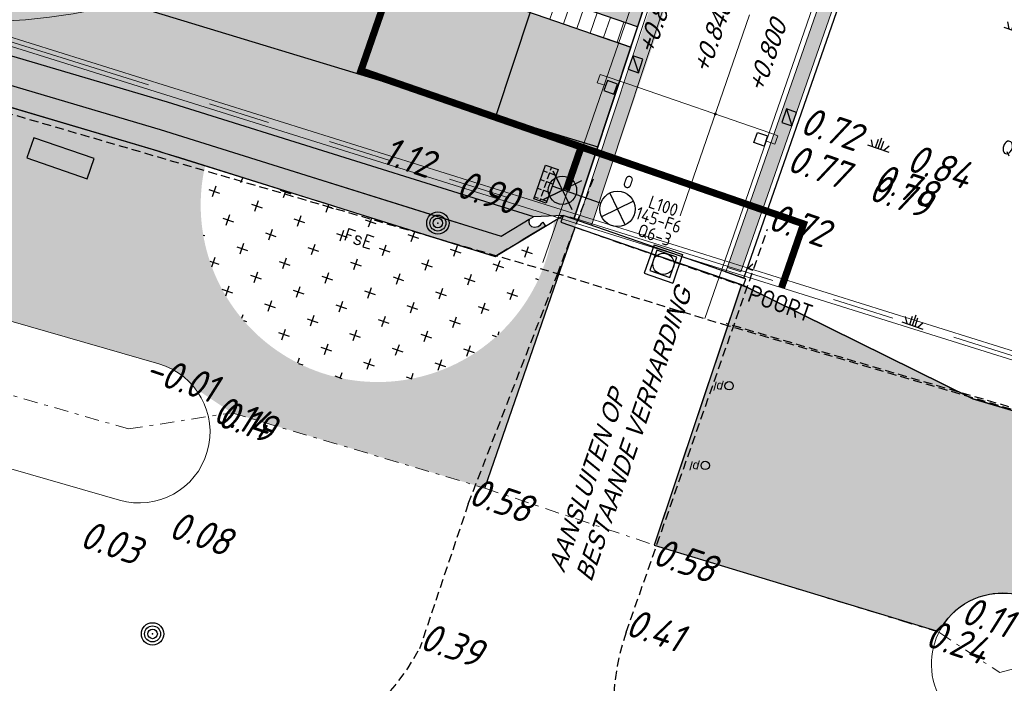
# Model space of a CAD drawing. Header units: metres. Extents: x 128615 to 129083, y 455669 to 456034.
# Tile 41 of 158: x 128846 to 128873, y 455770 to 455789. Entities that reach past the tile are written whole.
import ezdxf
from ezdxf.enums import TextEntityAlignment as Align
from ezdxf.lldxf.tags import DXFTag

# ---------------------------------------------------------------- set-up
doc = ezdxf.new("R2010")
doc.units = ezdxf.units.M
for name, pattern in [('DASHED', [19.049999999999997, 12.7, -6.35]), ('GRENS', [1, 0.5, -0.25, 0, -0.25]), ('RI-AWZI_PROCESLEIDING', [18.450000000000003, 6, -1.8, 1.75, -1.8, 1.75, -1.8, 1.75, -1.8]), ('RI-AWZI_TERREINRIOLERING', [19.8, 6, -1.8, 2.4, -1.8, 1.8, -1.8, 2.4, -1.8]), ('STIPPELFIJN', [0.375, 0.25, -0.125])]:
    doc.linetypes.add(name, pattern=pattern)
for name, color, linetype, lineweight in [('B-CO-BC-BETONVORM-G', 50, 'Continuous', 18), ('B-ME-RI-KOLK-G', 7, 'Continuous', 25), ('B-WE-OG-HOOGTELIJN-G', 7, 'Continuous', 18), ('B-XX-GR-HAAG-G', 90, 'GR-HAAG1', 13), ('B-XX-KG-KADASTRAAL-G', 2, 'GRENS', 18), ('B-XX-KL-ELEKTRA-T25_HDSR', 7, 'Continuous', 35), ('B-XX-RI-AWZI_PROCESLEIDING-G', 30, 'RI-AWZI_PROCESLEIDING', 18), ('B-XX-RI-AWZI_TERREINRIOLERING-G', 10, 'RI-AWZI_TERREINRIOLERING', 18), ('B-XX-VH-BESTRATING-V', 1, 'Continuous', 18), ('B-XX-VH-GRASBETON-V', 1, 'Continuous', 18), ('B-XX-VH-VERHARDING-V', 1, 'Continuous', 18), ('B-XX-WH-WATER-G', 150, 'Continuous', 18), ('X-XX-AL-T25', 7, 'Continuous', 25)]:
    doc.layers.add(name, color=color, linetype=linetype, lineweight=lineweight)
for name, color, linetype in [('B-ME-IE-VERLICHTING-G', 1, 'Continuous'), ('B-ME-RI-PUT-G', 7, 'Continuous'), ('B-XX-GR-BOOM-G', 30, 'Continuous'), ('B-XX-GR-GRAS-G', 90, 'Continuous'), ('B-XX-GR-KRUIDEN-G', 98, 'Continuous'), ('B-XX-KL-ELEKTRA-G_HDSR', 190, 'HDSR_Elektra'), ('B-XX-VH-KANTVERHARDING-G', 60, 'Continuous'), ('B-XX-VH-KANTVERHARDING-GN', 60, 'STIPPELFIJN')]:
    doc.layers.add(name, color=color, linetype=linetype)
doc.styles.add('100 ROMANS 2 MM KONINGSSTAL', font='romans.shx', dxfattribs={"height": 0.2})
doc.styles.add('BURO-018', font='Isocp.shx', dxfattribs={"height": 360})
doc.styles.add('BURO-025', font='Isocp.shx', dxfattribs={"height": 500})
doc.styles.add('ISO', font='Iso.shx', dxfattribs={"height": 50})
doc.styles.add('ROMANS', font='tcb_ltype.shx')
doc.styles.get("Standard").update_dxf_attribs({"font": 'arial.ttf'})
doc.styles.add('TAUW-ISOCP', font='tcb_isocp.shx')
doc.linetypes.add('GR-HAAG1', pattern='A,6,[176,NLCS.SHX,S=0.125,R=0,X=0,Y=0],-2', length=8)
tags = doc.linetypes.add('HDSR_Elektra', pattern='A,25,-2,["E",Standard,S=1.5,R=0,X=0,Y=-0.75],-4', length=31).pattern_tags.tags
tags[6] = DXFTag(74, 10)
pattern_1 = [(340.9065815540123, (128738.9979208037, 455858.1422880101), (0.8077808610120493, 0.3923519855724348), [0.3174999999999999, -0.9525]), (70.90658155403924, (128739.0960088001, 455857.9403427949), (-0.3923519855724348, 0.8077808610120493), [0.3174999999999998, -0.9524999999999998])]

# ---------------------------------------------------------------- blocks, each defined once
blk = doc.blocks.new('*U163')
at = {"layer": 'B-ME-RI-KOLK-G'}
blk.add_hatch(color=256, dxfattribs=at).paths.add_polyline_path([(0.1997073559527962, -0.1502915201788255), (0.1997073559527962, 0.1497084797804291), (-0.2002926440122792, -0.1502915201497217)])
blk.add_lwpolyline([(0.1997073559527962, -0.1502915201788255), (0.1997073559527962, 0.1497084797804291), (-0.2002926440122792, 0.1497084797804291), (-0.2002926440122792, -0.1502915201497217)], close=True, dxfattribs=at)
blk.add_lwpolyline([(-0.2002926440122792, -0.1502915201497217), (0.1997073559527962, 0.1497084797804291)], dxfattribs=at)
blk = doc.blocks.new('*U189')
at = {"layer": 'B-ME-RI-KOLK-G'}
blk.add_hatch(color=256, dxfattribs=at).paths.add_polyline_path([(0.1997073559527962, -0.1502915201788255), (0.1997073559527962, 0.1497084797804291), (-0.2002926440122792, -0.1502915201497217)])
blk.add_lwpolyline([(0.1997073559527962, -0.1502915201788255), (0.1997073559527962, 0.1497084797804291), (-0.2002926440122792, 0.1497084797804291), (-0.2002926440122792, -0.1502915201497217)], close=True, dxfattribs=at)
blk.add_lwpolyline([(-0.2002926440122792, -0.1502915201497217), (0.1997073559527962, 0.1497084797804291)], dxfattribs=at)
blk = doc.blocks.new('88')
at = {"linetype": 'Continuous'}
blk.add_circle((0, 0), 0.4707665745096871, dxfattribs=at)
at = {"linetype": 'Continuous', "style": 'ROMANS'}
blk.add_text('pl', height=1, dxfattribs=at).set_placement((0.6334778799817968, -0.0633184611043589))
blk = doc.blocks.new('RONDJEPUNT', base_point=(5, 0))
blk.add_circle((5, 0), 0.45)
blk.add_point((5, 0))
blk = doc.blocks.new('60')
for xscale, yscale, zscale in [(0.7, 0.7, 0.7), (0.5, 0.5, 0.5), (0.3, 0.3, 0.3)]:
    blk.add_blockref('RONDJEPUNT', (-0.02120520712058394, -0.02401046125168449), dxfattribs=dict(xscale=xscale, yscale=yscale, zscale=zscale))
at = {"style": 'ISO'}
blk.add_attdef('60', (-0.02120520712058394, -0.02401046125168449), '', height=0.9, dxfattribs=at)
blk = doc.blocks.new('E00525')
at = {"linetype": 'ByBlock'}
h = blk.add_hatch(dxfattribs=at)
h.set_pattern_fill('ANGLE', color=0, scale=0.18438609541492, style=0)
h.set_pattern_definition([(360, (-37.67331033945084, -34.01927211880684), (5.551115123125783e-17, 1.287936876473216), [0.9366813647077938, -0.3512555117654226]), (90, (-37.67331033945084, -34.01927211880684), (-1.287936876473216, 1.387778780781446e-16), [0.9366813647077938, -0.3512555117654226])])
edge = h.paths.add_edge_path()
edge.add_line((-2.522521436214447, 2.863310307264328), (2.522521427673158, 2.863310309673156))
edge.add_line((2.522521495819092, 2.863310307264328), (2.522521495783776, 1.000000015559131))
edge.add_line((2.522521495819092, 1.000000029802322), (-2.522521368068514, 1.000000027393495))
edge.add_line((-2.522521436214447, 1), (-2.522521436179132, 2.863310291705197))
h = blk.add_hatch(color=0, dxfattribs=at)
edge = h.paths.add_edge_path()
edge.add_line((-2.522521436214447, 2.863310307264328), (2.522521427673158, 2.863310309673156))
edge.add_line((2.522521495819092, 2.863310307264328), (2.522521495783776, 1.000000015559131))
edge.add_line((2.522521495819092, 1.000000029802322), (-2.522521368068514, 1.000000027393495))
edge.add_line((-2.522521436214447, 1), (-2.522521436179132, 2.863310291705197))
at = {"color": 0, "linetype": 'ByBlock'}
for p, q in [((-1.767766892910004, 14.38605433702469), (1.767767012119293, 10.85052046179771)), ((1.767766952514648, 14.38605433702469), (-1.767766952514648, 10.85052043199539)), ((5.960464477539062e-08, 10.0973382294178), (1.192092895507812e-07, 2.863310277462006))]:
    blk.add_line(p, q, dxfattribs=at)
blk.add_lwpolyline([(-2.522521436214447, 2.863310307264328), (2.522521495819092, 2.863310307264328), (2.522521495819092, 1.000000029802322), (-2.522521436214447, 1)], close=True, dxfattribs=at)
blk.add_circle((0, 12.61828738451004), 2.500000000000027, dxfattribs=at)
at = {"color": 0, "linetype": 'ByBlock', "style": 'BURO-018'}
for tag, p in [('E_GKAST', (5.960464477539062e-08, 20.61828738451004)), ('E_GROEP', (5.960464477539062e-08, 17.61828738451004)), ('E_SGROEP', (4.500000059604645, 17.61828738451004)), ('E_ARMCODE', (0, 12.61828738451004)), ('E_SLET', (4.500000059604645, 11.61828738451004))]:
    blk.add_attdef(tag, text='', height=1.8, dxfattribs=at).set_placement(p, align=Align.MIDDLE)

msp = doc.modelspace()

# ---------------------------------------------------------------- hatches: boundary and pattern name
at = {"layer": 'B-XX-GR-GRAS-G'}
h = msp.add_hatch(dxfattribs=at)
h.set_pattern_fill('CROSS', color=256, scale=0.09999999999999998, angle=-116.5632943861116, style=0)
h.set_pattern_definition(pattern_1)
h.paths.add_polyline_path([(128845.8675353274, 455784.6485665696), (128847.5685110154, 455784.0597697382), (128847.7647766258, 455784.6267616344), (128846.0638009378, 455785.2155584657)])
h.paths.add_polyline_path([(128967.1055860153, 455860.4144094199), (128969.4210054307, 455866.8918425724), (128880.9006920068, 455904.409712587), (128810.0577815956, 455927.1027515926), (128808.0815679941, 455921.3936663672), (128811.5859768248, 455919.9881814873), (128842.9440111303, 455909.6012506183), (128874.3253125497, 455899.2845629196), (128897.3942134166, 455890.0887698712), (128932.249899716, 455875.2515896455), (128958.9784740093, 455863.874893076)])
edge = h.paths.add_edge_path()
edge.add_line((128984.0843231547, 455804.1850891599), (128953.5143684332, 455822.3927003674))
edge.add_line((128953.5143684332, 455822.3927003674), (128931.0817976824, 455759.6371250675))
edge.add_line((128931.0817976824, 455759.6371250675), (128923.691293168, 455762.2048782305))
edge.add_line((128923.691293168, 455762.2048782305), (128914.0269830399, 455765.5502024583))
edge.add_line((128914.0269830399, 455765.5502024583), (128897.845598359, 455770.6508317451))
edge.add_line((128897.845598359, 455770.6508317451), (128884.7246261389, 455774.2573768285))
edge.add_line((128884.7246261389, 455774.2573768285), (128872.548293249, 455777.8537726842))
edge.add_line((128872.548293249, 455777.8537726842), (128866.079626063, 455781.0475949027))
edge.add_line((128866.079626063, 455781.0475949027), (128866.0212588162, 455781.0678178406))
edge.add_line((128866.0212588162, 455781.0678178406), (128863.5642032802, 455773.7248399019))
edge.add_line((128863.5642032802, 455773.7248399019), (128871.5285838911, 455771.3053608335))
edge.add_line((128871.5285838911, 455771.3053608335), (128871.6722959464, 455771.410655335))
edge.add_arc((128873.3846396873, 455770.369334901), 2.004113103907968, 78.24944847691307, 148.6951358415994, ccw=False)
edge.add_line((128873.7927796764, 455772.3314488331), (128875.0821999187, 455772.0165345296))
edge.add_line((128875.0821999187, 455772.0165345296), (128927.2955738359, 455757.61301808))
edge.add_line((128927.2955738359, 455757.61301808), (128956.895554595, 455749.1705929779))
edge.add_line((128956.895554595, 455749.1705929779), (128984.0843231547, 455804.1850891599))
h = msp.add_hatch(dxfattribs=at)
h.set_pattern_fill('AR-SAND', color=256, scale=0.01999999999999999, angle=-116.5632943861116, style=0)
h.set_pattern_definition([(18.40658155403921, (128738.9979208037, 455858.1422880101), (0.2899431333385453, 0.935445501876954), [0, -0.7721600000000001, 0, -0.8636, 0, -0.8255]), (348.4065815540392, (128738.9979208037, 455858.1422880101), (1.318547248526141, 1.060693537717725), [0, -0.4165599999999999, 0, -0.6959599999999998, 0, -0.2666999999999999]), (308.4065815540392, (128738.4074554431, 455858.3466790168), (1.495894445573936, -0.5147657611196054), [0, -0.2539999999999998, 0, -0.9143999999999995, 0, -1.193799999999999]), (298.4065815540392, (128738.4074554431, 455858.3466790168), (1.588945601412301, -0.07820251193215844), [0, -0.1269999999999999, 0, -0.5994399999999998, 0, -0.6857999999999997])])
h.paths.add_polyline_path([(128859.8678127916, 455782.8123850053), (128860.0398937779, 455782.9163131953), (128860.0257072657, 455782.8348265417), (128860.0450556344, 455782.7693317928), (128860.1027529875, 455782.7148264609), (128860.1890525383, 455782.6970866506), (128860.2865744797, 455782.7090606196), (128860.3590330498, 455782.7548306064), (128860.397398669, 455782.8015396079), (128860.4198440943, 455782.8307503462), (128860.4922583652, 455782.716931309), (128859.916972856, 455782.3714443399), (128859.6953270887, 455782.235747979), (128859.4884093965, 455782.1128171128), (128859.4189914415, 455782.0689110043), (128859.0741217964, 455781.861316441), (128858.2070960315, 455782.1308144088), (128854.9661937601, 455783.1463230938), (128854.1094213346, 455783.414846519), (128854.0095743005, 455783.4460937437), (128850.1821710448, 455784.6495717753), (128849.675086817, 455784.8025349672), (128849.654690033, 455784.8089060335), (128849.6467418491, 455784.8113646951), (128849.6405892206, 455784.8133098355), (128839.0815336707, 455787.9512431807), (128836.5016450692, 455788.7068557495), (128834.9841381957, 455789.1633508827), (128834.4495708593, 455789.3180366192), (128833.6364986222, 455789.560443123), (128823.6787173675, 455792.5001832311), (128815.7687408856, 455794.8630253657), (128813.7617256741, 455795.4546222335), (128809.3140139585, 455796.7516153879), (128807.1890199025, 455797.4031969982), (128806.5108887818, 455797.6031333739), (128804.7848872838, 455798.1165870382), (128802.8378093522, 455798.6897931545), (128802.0232362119, 455798.9345161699), (128801.9640592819, 455798.9510981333), (128801.9095253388, 455798.9674908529), (128801.8862713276, 455798.97415377), (128801.8687682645, 455798.9792874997), (128801.5834658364, 455799.0780456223), (128800.7563538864, 455799.3643524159), (128798.8878561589, 455800.0384297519), (128794.8025759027, 455801.5002900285), (128794.7210202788, 455801.5250622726), (128794.6106565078, 455801.5636911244), (128794.6085325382, 455801.5644852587), (128763.4192911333, 455812.6928455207), (128762.1219963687, 455813.141907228), (128760.901914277, 455813.5852867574), (128760.6091534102, 455813.6898219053), (128759.0972445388, 455814.2304315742), (128758.9873619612, 455814.268467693), (128758.6743770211, 455814.3982638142), (128757.2760906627, 455814.9803475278), (128756.5782278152, 455815.2696352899), (128756.7670110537, 455815.831925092), (128757.1330225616, 455815.6809357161), (128765.6814100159, 455812.5200778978), (128791.6008858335, 455803.2748509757), (128795.0051970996, 455802.0608560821), (128802.003719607, 455799.5651469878), (128805.6004039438, 455798.5004476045), (128811.1125610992, 455796.8617090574), (128819.3673746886, 455794.4202516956), (128823.5912399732, 455793.1636866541), (128828.1659470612, 455791.8061368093), (128830.6348197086, 455791.0809635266), (128835.1535444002, 455789.7442473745), (128842.6021566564, 455787.5274113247), (128844.8299959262, 455786.8717836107), (128849.628676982, 455785.4503203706), (128857.3983635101, 455783.0156409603), (128859.2435358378, 455782.4369116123)])
h = msp.add_hatch(dxfattribs=at)
h.set_pattern_fill('CROSS', color=256, scale=0.09999999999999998, angle=-116.5632943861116, style=0)
h.set_pattern_definition(pattern_1)
h.paths.add_polyline_path([(128776.6499536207, 455806.6590685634), (128776.258024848, 455806.1407220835), (128775.6439353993, 455806.3532906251), (128775.6563360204, 455807.0030116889), (128776.2780894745, 455807.1919928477)], flags=16)
h.paths.add_polyline_path([(128775.8470577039, 455806.4984893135), (128776.2439520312, 455806.3611033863), (128776.4205910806, 455806.8713960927), (128776.0236967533, 455807.00878202)], flags=0)
h.paths.add_polyline_path([(128823.7268470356, 455791.2124598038), (128825.4278227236, 455790.6236629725), (128825.624088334, 455791.1906548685), (128823.923112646, 455791.7794516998)], flags=16)
h.paths.add_polyline_path([(128847.1121172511, 455784.2177515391), (128847.5685110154, 455784.0597697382), (128847.5304863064, 455784.2200212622), (128847.3773920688, 455784.2428481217)], flags=16)
edge = h.paths.add_edge_path()
edge.add_line((128756.5752368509, 455815.2638754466), (128754.6963947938, 455809.7047080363))
edge.add_line((128754.6963947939, 455809.7047080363), (128774.7797492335, 455801.9906440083))
edge.add_line((128774.7797492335, 455801.9906440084), (128793.6903473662, 455795.4446949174))
edge.add_line((128793.6903473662, 455795.4446949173), (128824.7323112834, 455785.9985302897))
edge.add_line((128824.7323112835, 455785.9985302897), (128849.5897289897, 455778.8365583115))
edge.add_arc((128849.0360099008, 455776.9147375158), 1.999999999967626, 38.44325241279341, 73.92713842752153, ccw=False)
edge.add_line((128850.6024585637, 455778.158215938), (128851.6524541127, 455777.4549122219))
edge.add_line((128851.6524541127, 455777.4549122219), (128858.7863596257, 455775.3306783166))
edge.add_line((128858.7863596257, 455775.3306783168), (128861.4020115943, 455782.879947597))
edge.add_line((128861.4020115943, 455782.879947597), (128860.9950774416, 455783.0209411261))
edge.add_line((128860.9950774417, 455783.020941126), (128860.7365559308, 455782.8648072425))
edge.add_arc((128855.7646590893, 455783.3167730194), 4.992397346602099, -192.77180062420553, -5.194144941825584, ccw=False)
edge.add_line((128850.8957822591, 455784.4204349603), (128849.430526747, 455784.8790451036))
edge.add_line((128849.430526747, 455784.8790451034), (128801.8331784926, 455798.989894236))
edge.add_line((128801.8331784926, 455798.9898942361), (128772.2414243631, 455809.5352047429))
edge.add_line((128772.2414243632, 455809.5352047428), (128758.9951107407, 455814.2661693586))
edge.add_line((128758.9951107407, 455814.2661693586), (128756.5752368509, 455815.2638754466))
h = msp.add_hatch(dxfattribs=at)
h.set_pattern_fill('DOTS', color=256, scale=0.09999999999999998, angle=-116.5632943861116, style=0)
h.set_pattern_definition([(340.9065815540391, (128738.9979208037, 455858.1422880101), (0.1269369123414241, 0.124052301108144), [0, -0.1587499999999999])])
edge = h.paths.add_edge_path()
edge.add_line((128864.8800774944, 455793.7491920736), (128863.7475410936, 455790.3284821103))
edge.add_line((128863.7475410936, 455790.3284821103), (128863.0902428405, 455788.3431801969))
edge.add_line((128863.0902428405, 455788.3431801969), (128856.9452752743, 455790.4702755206))
edge.add_line((128856.9452752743, 455790.4702755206), (128857.0761190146, 455790.848270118))
edge.add_line((128857.0761190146, 455790.848270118), (128855.9421352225, 455791.2408013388))
edge.add_line((128855.9421352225, 455791.2408013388), (128855.8112914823, 455790.8628067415))
edge.add_line((128855.8112914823, 455790.8628067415), (128855.7167928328, 455790.8955176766))
edge.add_line((128855.7167928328, 455790.8955176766), (128855.5205272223, 455790.3285257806))
edge.add_line((128855.5205272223, 455790.3285257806), (128855.6150258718, 455790.2958148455))
edge.add_line((128855.6150258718, 455790.2958148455), (128855.4841821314, 455789.9178202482))
edge.add_line((128855.4841821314, 455789.9178202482), (128856.6181659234, 455789.5252890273))
edge.add_line((128856.6181659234, 455789.5252890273), (128856.7490096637, 455789.9032836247))
edge.add_line((128856.7490096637, 455789.9032836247), (128862.9016433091, 455787.7735346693))
edge.add_line((128862.9016433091, 455787.7735346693), (128861.2938687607, 455782.9174166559))
edge.add_line((128861.2938687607, 455782.9174166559), (128860.9950774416, 455783.020941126))
edge.add_line((128860.9950774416, 455783.020941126), (128860.1674346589, 455782.9854017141))
edge.add_line((128860.1674346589, 455782.9854017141), (128854.9965156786, 455784.6038470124))
edge.add_line((128854.9965156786, 455784.6038470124), (128849.8342556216, 455786.2195821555))
edge.add_line((128849.8342556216, 455786.2195821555), (128837.8049622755, 455789.7858216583))
edge.add_line((128837.8049622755, 455789.7858216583), (128831.9240329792, 455791.529299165))
edge.add_line((128831.9240329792, 455791.529299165), (128826.0690273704, 455793.2650912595))
edge.add_line((128826.0690273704, 455793.2650912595), (128814.1604895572, 455796.7955312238))
edge.add_line((128814.1604895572, 455796.7955312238), (128802.5396316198, 455800.2406847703))
edge.add_line((128802.5396316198, 455800.2406847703), (128798.7130571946, 455801.5879591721))
edge.add_line((128798.7130571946, 455801.5879591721), (128795.4416960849, 455802.7545433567))
edge.add_line((128795.4416960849, 455802.7545433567), (128796.1049902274, 455804.6877747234))
edge.add_line((128796.1049902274, 455804.6877747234), (128821.0751174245, 455796.2292981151))
edge.add_line((128821.0751174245, 455796.2292981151), (128823.5661864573, 455803.3468910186))
edge.add_line((128823.5661864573, 455803.3468910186), (128828.4802083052, 455801.5813293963))
edge.add_arc((128844.4592125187, 455806.0338404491), 16.58774940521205, 195.5703673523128, 198.1409952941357)
edge.add_line((128828.695987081, 455800.8691377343), (128825.5619695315, 455799.3710783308))
edge.add_line((128825.5619695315, 455799.3710783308), (128827.5691900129, 455795.2661662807))
edge.add_line((128827.5691900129, 455795.2661662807), (128830.7040404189, 455796.7629898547))
edge.add_arc((128844.4592124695, 455806.033840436), 16.58774935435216, 213.9795823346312, 367.1917486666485)
edge.add_line((128860.9164616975, 455808.1104666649), (128860.9146310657, 455808.1249232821))
edge.add_line((128860.9146310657, 455808.1249232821), (128863.6185042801, 455808.7004238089))
edge.add_line((128863.6185042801, 455808.7004238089), (128863.2317115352, 455810.5176922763))
edge.add_line((128863.2317115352, 455810.5176922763), (128864.1825756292, 455810.720077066))
edge.add_line((128864.1825756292, 455810.720077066), (128870.0507916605, 455808.6887799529))
edge.add_line((128870.0507916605, 455808.6887799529), (128868.8786824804, 455805.3543247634))
edge.add_line((128868.8786824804, 455805.3543247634), (128866.2012134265, 455797.7395475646))
edge.add_line((128866.2012134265, 455797.7395475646), (128865.0686770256, 455794.3188376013))
edge.add_line((128865.0686770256, 455794.3188376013), (128858.2686073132, 455796.6726981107))
edge.add_line((128858.2686073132, 455796.6726981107), (128858.0723417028, 455796.1057062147))
edge.add_line((128858.0723417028, 455796.1057062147), (128864.8800774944, 455793.7491920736))
h = msp.add_hatch(dxfattribs=at)
h.set_pattern_fill('CROSS', color=256, scale=0.09999999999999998, angle=-116.5632943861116, style=0)
h.set_pattern_definition(pattern_1)
edge = h.paths.add_edge_path()
edge.add_arc((128860.431162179, 455782.0122288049), 0.3324884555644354, -81.13391434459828, 147.3504922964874)
edge.add_line((128860.1512113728, 455782.1916058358), (128859.9882346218, 455782.4128591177))
edge.add_line((128859.9882346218, 455782.4128591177), (128859.074030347, 455781.8607260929))
edge.add_line((128859.074030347, 455781.8607260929), (128850.8957822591, 455784.4204349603))
edge.add_arc((128855.7646590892, 455783.3167730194), 4.99239734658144, 167.2281993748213, 340.9065815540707)
at = {"layer": 'B-XX-GR-HAAG-G'}
h = msp.add_hatch(dxfattribs=at)
h.set_pattern_fill('ANGLE', color=256, scale=0.03999999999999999, angle=-19.09341844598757, style=0)
h.set_pattern_definition([(78.37645749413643, (128738.9979208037, 455858.1422880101), (-0.2736702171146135, 0.05629362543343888), [0.2032, -0.07619999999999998]), (168.3764574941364, (128738.9979208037, 455858.1422880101), (-0.0562936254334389, -0.2736702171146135), [0.2031999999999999, -0.07619999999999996])])
h.paths.add_polyline_path([(128765.8492959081, 455812.458000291), (128765.6814100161, 455812.5200778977), (128765.680729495, 455812.5181119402)])
h.paths.add_polyline_path([(128766.13338178, 455813.2060388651), (128765.8613526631, 455812.4537007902), (128802.003719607, 455799.5651469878), (128849.6010678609, 455785.4542978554), (128859.2445714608, 455782.4359788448), (128860.1587757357, 455782.9881118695), (128849.8342556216, 455786.2195821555), (128802.2519517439, 455800.325971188)])
at = {"layer": 'B-XX-GR-KRUIDEN-G'}
h = msp.add_hatch(dxfattribs=at)
h.set_pattern_fill('SWAMP', color=256, scale=0.2, angle=-116.5632943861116, style=0)
h.set_pattern_definition([(340.9065815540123, (128738.9979208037, 455858.1422880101), (3.839350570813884, 3.326515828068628), [0.6349999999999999, -4.444999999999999]), (70.90658155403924, (128739.2979540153, 455858.0384307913), (-0.9611808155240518, 4.988231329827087), [0.3174999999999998, -8.481319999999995]), (70.90658155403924, (128739.3729632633, 455858.0124661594), (-0.9611808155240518, 4.988231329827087), [0.2539999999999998, -8.544819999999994]), (70.90658155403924, (128739.2229447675, 455858.0643954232), (-0.9611808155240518, 4.988231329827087), [0.2539999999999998, -8.544819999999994]), (40.90658155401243, (128739.4479706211, 455857.9865021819), (-0.9611719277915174, 4.988233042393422), [0.2032, -4.876799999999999]), (100.9065815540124, (128739.1479374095, 455858.0903594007), (-4.8005224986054, 1.661717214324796), [0.2032, -4.8768])])
edge = h.paths.add_edge_path()
edge.add_line((128866.0866503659, 455781.2568256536), (128875.1680089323, 455807.3398096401))
edge.add_arc((128879.4079104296, 455805.863595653), 4.489540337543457, 116.00983755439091, 160.8033255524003, ccw=False)
edge.add_arc((128879.4209623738, 455805.8368468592), 4.519303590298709, 64.93648171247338, 116.0098375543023, ccw=False)
edge.add_line((128881.3354421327, 455809.9306070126), (128896.7603082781, 455804.5777509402))
edge.add_line((128896.7603082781, 455804.5777509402), (128893.7246145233, 455795.8079325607))
edge.add_arc((128894.7640997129, 455795.4481122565), 1.100000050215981, 160.9065814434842, 205.9065793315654)
edge.add_arc((128894.7640996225, 455795.4481122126), 1.099999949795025, 205.9065793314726, 250.9065815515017)
edge.add_line((128894.4042793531, 455794.4086271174), (128908.5223775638, 455789.521613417))
edge.add_arc((128908.8821978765, 455790.5610985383), 1.099999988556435, -109.0934201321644, -19.09341904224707)
edge.add_line((128909.9216830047, 455790.2012782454), (128912.9529955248, 455798.9584396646))
edge.add_line((128912.9529955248, 455798.9584396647), (128924.2697458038, 455795.0312136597))
edge.add_arc((128927.7559066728, 455805.0775182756), 10.63398110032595, -109.1372484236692, -66.21405570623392)
edge.add_arc((128928.3129586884, 455803.8136726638), 9.252817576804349, -66.21405570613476, -16.48276536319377)
edge.add_line((128937.1855328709, 455801.188399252), (128940.0635648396, 455809.4719479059))
edge.add_line((128940.0635648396, 455809.4719479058), (128942.5904764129, 455808.6000234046))
edge.add_line((128942.590476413, 455808.6000234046), (128935.1472180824, 455787.0971878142))
edge.add_line((128935.1472180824, 455787.0971878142), (128930.4384130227, 455781.6966387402))
edge.add_line((128930.4384130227, 455781.6966387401), (128923.6912931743, 455762.2048782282))
edge.add_line((128923.6912931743, 455762.2048782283), (128914.0269830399, 455765.5502024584))
edge.add_line((128914.0269830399, 455765.5502024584), (128897.8455983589, 455770.6508317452))
edge.add_line((128897.8455983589, 455770.6508317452), (128884.7246261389, 455774.2573768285))
edge.add_line((128884.7246261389, 455774.2573768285), (128872.5482932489, 455777.8537726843))
edge.add_line((128872.5482932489, 455777.8537726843), (128866.1634851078, 455781.2268618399))
edge.add_line((128866.1634851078, 455781.2268618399), (128866.0856040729, 455781.2538205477))
at = {"layer": 'B-XX-VH-BESTRATING-V'}
h = msp.add_hatch(dxfattribs=at)
h.set_pattern_fill('BRICK', color=256, scale=0.03307086, angle=-116.5097316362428)
h.set_pattern_definition([(340.9065815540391, (128782.926339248, 455849.4786328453), (0.0686929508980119, 0.1984471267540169), []), (70.90658155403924, (128782.926339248, 455849.4786328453), (-0.3968942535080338, 0.1373859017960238), [0.2099999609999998, -0.2099999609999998]), (70.90658155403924, (128783.1247863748, 455849.4099398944), (-0.3968942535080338, 0.1373859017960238), [-0.2099999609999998, 0.2099999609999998])])
edge = h.paths.add_edge_path()
edge.add_arc((128879.3936255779, 455805.876259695), 4.601891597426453, 69.65643380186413, 160.8966683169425, ccw=False)
edge.add_line((128880.9934671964, 455810.1911076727), (128924.3141953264, 455795.1533938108))
edge.add_arc((128927.7884713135, 455804.2752318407), 9.761071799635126, 249.1494361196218, 341.8216779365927)
edge.add_line((128937.0623695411, 455801.2300168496), (128942.0115575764, 455815.4747647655))
edge.add_arc((128932.7452740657, 455818.8884584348), 9.875085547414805, 339.7762308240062, 431.1775957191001)
edge.add_line((128935.9313305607, 455828.2354557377), (128892.1413870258, 455843.4571851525))
edge.add_arc((128893.9661163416, 455848.2104546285), 5.091483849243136, 160.6539968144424, 248.9987380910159, ccw=False)
edge.add_line((128889.1621217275, 455849.8971210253), (128901.6898106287, 455885.5933068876))
edge.add_line((128901.6898106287, 455885.5933068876), (128887.1807336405, 455890.6000690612))
edge.add_line((128887.1807336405, 455890.6000690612), (128887.0472073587, 455890.2230276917))
edge.add_line((128887.0472073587, 455890.2230276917), (128901.1792229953, 455885.34635333))
edge.add_line((128901.1792229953, 455885.34635333), (128888.7847076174, 455850.0296298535))
edge.add_arc((128893.9661163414, 455848.2104546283), 5.491483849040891, 160.6539968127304, 249.0667786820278)
edge.add_line((128892.0041211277, 455843.0814225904), (128935.8011466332, 455827.857231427))
edge.add_arc((128932.7452740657, 455818.888458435), 9.475085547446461, -20.24600750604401, 71.18481212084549, ccw=False)
edge.add_line((128941.6349457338, 455815.6095891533), (128936.683389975, 455801.3580264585))
edge.add_arc((128927.7884713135, 455804.2752318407), 9.36107179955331, 249.1132310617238, 341.8424167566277, ccw=False)
edge.add_line((128924.4510408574, 455795.5293057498), (128881.0276453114, 455810.6025633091))
edge.add_arc((128879.3920985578, 455805.8776308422), 5.000000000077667, 70.9065815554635, 160.9065815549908)
edge.add_line((128874.6671660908, 455807.5131775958), (128865.6289427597, 455781.5539549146))
edge.add_line((128865.6289427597, 455781.5539549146), (128866.0087595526, 455781.4282871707))
edge.add_line((128866.0087595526, 455781.4282871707), (128875.0451606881, 455807.3823338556))
h = msp.add_hatch(dxfattribs=at)
h.set_pattern_fill('BRICK', color=256, scale=0.03307086, angle=-116.5097316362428)
h.set_pattern_definition([(340.9065815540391, (128783.8454226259, 455851.7425535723), (0.0686929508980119, 0.1984471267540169), []), (70.90658155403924, (128783.8454226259, 455851.7425535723), (-0.3968942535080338, 0.1373859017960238), [0.2099999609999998, -0.2099999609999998]), (70.90658155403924, (128784.0438697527, 455851.6738606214), (-0.3968942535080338, 0.1373859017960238), [-0.2099999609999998, 0.2099999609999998])])
edge = h.paths.add_edge_path()
edge.add_line((128861.4038347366, 455782.8793159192), (128861.7947090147, 455782.7438867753))
edge.add_line((128861.7947090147, 455782.7438867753), (128870.8909128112, 455809.4955534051))
edge.add_arc((128866.1659803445, 455811.131100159), 4.999999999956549, 340.9065815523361, 430.9065815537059)
edge.add_line((128867.8015270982, 455815.8560326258), (128851.089812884, 455821.6408327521))
edge.add_line((128851.089812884, 455821.6408327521), (128850.9690239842, 455821.2908317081))
edge.add_line((128850.9690239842, 455821.2908317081), (128867.6706833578, 455815.4780380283))
edge.add_arc((128866.1659803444, 455811.1311001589), 4.599999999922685, -19.09341844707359, 70.90658155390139, ccw=False)
edge.add_line((128870.5129182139, 455809.6263971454), (128861.4038347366, 455782.8793159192))

# ---------------------------------------------------------------- linework, layer by layer
at = {"layer": 'B-CO-BC-BETONVORM-G'}
for points in [[(128843.5368707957, 455788.3800876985), (128926.4929472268, 455762.3917835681), (128944.2241914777, 455813.6313296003)], [(128843.6116085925, 455788.6186547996), (128926.3360665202, 455762.7029116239), (128943.9879448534, 455813.7131069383)]]:
    msp.add_lwpolyline(points, dxfattribs=at)
at = {"layer": 'B-ME-IE-VERLICHTING-G'}
msp.add_lwpolyline([(128861.5150995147, 455783.9958047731), (128860.4359612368, 455783.4722799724), (128860.9755303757, 455783.7340423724), (128860.7137679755, 455784.2736115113), (128861.2372927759, 455783.1944732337)], dxfattribs=at)
msp.add_circle((128860.9755303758, 455783.7340423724), 0.3998079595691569, dxfattribs=at)
at = {"layer": 'B-ME-RI-KOLK-G', "lineweight": -3}
for points in [[(128862.1443440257, 455786.5439884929), (128862.4278399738, 455786.4458556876), (128862.5259727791, 455786.7293516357), (128862.242476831, 455786.827484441)], [(128866.6599042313, 455784.9809164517), (128866.3764082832, 455785.0790492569), (128866.4745410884, 455785.362545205), (128866.7580370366, 455785.2644123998)]]:
    msp.add_lwpolyline(points, close=True, dxfattribs=at)
at = {"layer": 'B-ME-RI-PUT-G', "ltscale": 0.005}
for p, q in [((128863.5599808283, 455782.1986581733), (128863.2820141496, 455781.3953932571)), ((128863.5599808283, 455782.1986581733), (128864.3632457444, 455781.9206914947)), ((128864.3632457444, 455781.9206914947), (128864.0852790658, 455781.1174265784)), ((128863.2820141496, 455781.3953932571), (128864.0852790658, 455781.1174265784))]:
    msp.add_line(p, q, dxfattribs=at)
at = {"layer": 'B-ME-RI-PUT-G'}
msp.add_lwpolyline([(128863.441001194, 455781.472679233), (128864.0079930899, 455781.2764136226), (128864.2042587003, 455781.8434055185), (128863.6372668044, 455782.039671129)], close=True, dxfattribs=at)
msp.add_circle((128863.822629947, 455781.6580423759), 0.3000000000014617, dxfattribs=at)
at = {"layer": 'B-XX-GR-GRAS-G'}
for points in [[(128866.0790669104, 455781.0477886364), (128872.5482932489, 455777.8537726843), (128884.724626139, 455774.2573768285), (128897.8455983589, 455770.6508317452), (128914.4129983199, 455765.4285243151), (128931.0817976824, 455759.6371250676), (128967.1055860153, 455860.41440942), (128897.3942134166, 455890.0887698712), (128874.3253125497, 455899.2845629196), (128843.4583190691, 455909.4308929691), (128811.5859768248, 455919.9881814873), (128808.0815679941, 455921.3936663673), (128795.9632931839, 455925.5684809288), (128768.7715407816, 455934.4184514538), (128757.0495062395, 455938.2990116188), (128749.970820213, 455924.4736214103), (128742.8051616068, 455910.0505094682), (128738.0593563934, 455900.0720523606), (128714.6911999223, 455833.4517016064), (128716.5853280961, 455830.8609510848), (128737.2513492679, 455821.9777011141), (128741.5637227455, 455820.4999467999)], [(128756.8265594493, 455816.0074953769), (128756.5757548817, 455815.2654082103), (128758.9951107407, 455814.2661693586), (128772.2414243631, 455809.5352047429), (128801.8331784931, 455798.989894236), (128849.430526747, 455784.8790451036), (128859.074030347, 455781.8607260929)], [(128857.8048253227, 455796.1992666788), (128864.8765409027, 455793.7513752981), (128861.2938687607, 455782.9174166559), (128860.9950474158, 455783.0208543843)], [(128863.7475410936, 455790.3284821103), (128863.0902428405, 455788.3431801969), (128856.9452752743, 455790.4702755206)], [(128856.7490096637, 455789.9032836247), (128862.9016433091, 455787.7735346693), (128861.2938687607, 455782.9174166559), (128860.9950774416, 455783.020941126), (128860.1674346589, 455782.9854017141), (128854.9965156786, 455784.6038470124), (128849.8342556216, 455786.2195821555), (128837.8049622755, 455789.7858216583)], [(128844.8299959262, 455786.8717836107), (128849.628676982, 455785.4503203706), (128857.3983635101, 455783.0156409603), (128859.2435358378, 455782.4369116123), (128859.8678127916, 455782.8123850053), (128860.0398937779, 455782.9163131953), (128860.0257072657, 455782.8348265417), (128860.0450556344, 455782.7693317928), (128860.1027529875, 455782.7148264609), (128860.1890525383, 455782.6970866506), (128860.2865744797, 455782.7090606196), (128860.3590330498, 455782.7548306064), (128860.397398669, 455782.8015396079), (128860.4198440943, 455782.8307503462), (128860.4922583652, 455782.716931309), (128859.916972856, 455782.3714443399), (128859.6953270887, 455782.235747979), (128859.4884093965, 455782.1128171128), (128859.4189914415, 455782.0689110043), (128859.0741217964, 455781.861316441), (128858.2070960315, 455782.1308144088), (128854.9661937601, 455783.1463230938), (128854.1094213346, 455783.414846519), (128854.0095743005, 455783.4460937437), (128850.1821710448, 455784.6495717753), (128849.675086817, 455784.8025349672), (128849.654690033, 455784.8089060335), (128849.6467418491, 455784.8113646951), (128849.6405892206, 455784.8133098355), (128839.0815336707, 455787.9512431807)], [(128859.0995239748, 455785.834527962), (128861.9705995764, 455784.9614126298)], [(128859.0740303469, 455781.8607260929), (128860.9950774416, 455783.0209411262)]]:
    msp.add_lwpolyline(points, dxfattribs=at)
msp.add_lwpolyline([(128984.0843231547, 455804.1850891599), (128953.5143684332, 455822.3927003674), (128931.0817976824, 455759.6371250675), (128923.691293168, 455762.2048782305), (128914.0269830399, 455765.5502024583), (128897.845598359, 455770.6508317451), (128884.7246261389, 455774.2573768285), (128872.548293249, 455777.8537726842), (128866.079626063, 455781.0475949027), (128866.0212588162, 455781.0678178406), (128863.5642032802, 455773.7248399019), (128871.5285838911, 455771.3053608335), (128871.6722959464, 455771.410655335, -0.3174381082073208), (128873.7927796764, 455772.3314488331), (128875.0821999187, 455772.0165345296), (128927.2955738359, 455757.61301808), (128956.895554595, 455749.1705929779)], format="xyb", close=True, dxfattribs=at)
msp.add_lwpolyline([(128862.2864102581, 455795.2819259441), (128858.268607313, 455796.6726981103), (128858.0723417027, 455796.1057062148), (128862.0879175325, 455794.7157049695), (128860.8995737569, 455791.2713935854), (128860.2550242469, 455789.3245979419), (128856.9452752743, 455790.4702755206), (128857.0761190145, 455790.8482701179), (128855.9421352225, 455791.2408013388), (128855.8112914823, 455790.8628067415), (128855.7167928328, 455790.8955176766), (128855.5205272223, 455790.3285257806), (128855.6150258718, 455790.2958148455), (128855.4841821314, 455789.9178202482), (128856.6181659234, 455789.5252890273), (128856.7490096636, 455789.9032836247), (128860.0664247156, 455788.7549524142), (128859.0995239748, 455785.834527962), (128846.7162751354, 455789.6003655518, 0.4019510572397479), (128860.9730383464, 455807.5981241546), (128865.8775653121, 455805.9004103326), (128863.4544914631, 455798.6766010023), (128862.2836077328, 455795.2828960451)], format="xyb", dxfattribs=at)
msp.add_lwpolyline([(128845.8675353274, 455784.6485665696), (128847.5685110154, 455784.0597697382), (128847.7647766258, 455784.6267616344), (128846.0638009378, 455785.2155584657)], close=True, dxfattribs=at)
at = {"layer": 'B-XX-GR-HAAG-G'}
msp.add_lwpolyline([(128766.1333817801, 455813.2060388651), (128802.2519517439, 455800.325971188), (128849.8342556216, 455786.2195821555), (128860.1587757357, 455782.9881118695), (128859.2445714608, 455782.4359788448), (128849.6010678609, 455785.4542978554), (128802.003719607, 455799.5651469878), (128765.849295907, 455812.4580002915)], dxfattribs=at)
at = {"layer": 'B-XX-KG-KADASTRAAL-G', "ltscale": 0.8}
msp.add_lwpolyline([(128701.949744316, 455827.4444192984), (128733.7072376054, 455814.8652965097), (128743.0484285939, 455811.667764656), (128743.7041707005, 455813.5621782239), (128749.2096691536, 455811.6806317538), (128754.2012243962, 455809.8949041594), (128762.5747044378, 455806.6786306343), (128761.9198055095, 455804.82995858), (128774.0936147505, 455800.1117290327), (128792.9258473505, 455793.5867841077), (128824.1642978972, 455784.0808279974), (128848.7360582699, 455777.0011602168), (128851.6524541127, 455777.454912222), (128858.7863596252, 455775.3306783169), (128858.7863596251, 455775.3306783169), (128863.5642032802, 455773.7248399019), (128863.5642032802, 455773.7248399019), (128871.5920789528, 455771.2655465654), (128873.3059048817, 455770.1281956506), (128873.8179082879, 455770.2665275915), (128874.5789075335, 455770.0806692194), (128926.7553584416, 455755.6873383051)], dxfattribs=at)
at = {"layer": 'B-XX-KL-ELEKTRA-G_HDSR', "linetype": 'DASHED', "const_width": 0.1999999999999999}
for points in [[(128867.1563016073, 455780.9940848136), (128867.7758622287, 455782.7839340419), (128855.2906426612, 455787.1057228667), (128866.1665850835, 455818.5252425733)], [(128861.0818084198, 455783.7389782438), (128861.5020325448, 455784.9529640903)]]:
    msp.add_lwpolyline(points, dxfattribs=at)
at = {"layer": 'B-XX-RI-AWZI_PROCESLEIDING-G'}
msp.add_lwpolyline([(128843.5742396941, 455788.4993712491), (128926.4145068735, 455762.547347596), (128944.1060681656, 455813.6722182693)], dxfattribs=at)
at = {"layer": 'B-XX-RI-AWZI_TERREINRIOLERING-G', "linetype": 'Continuous'}
msp.add_lwpolyline([(128830.1934264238, 455795.8171132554, 0.1436279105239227), (128837.8350211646, 455789.7535337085, 0.1583844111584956), (128848.5183388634, 455788.99052715, 0.1583844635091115), (128857.609808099, 455794.6527415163, 0.1583844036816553), (128861.6367945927, 455804.5773949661, 0.09233130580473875), (128860.9221882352, 455810.8833374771), (128869.0966512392, 455814.8547632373, 0.1989123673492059), (128869.178951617, 455814.9474995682), (128869.3743374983, 455815.512123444)], format="xyb", dxfattribs=at)
at = {"layer": 'B-XX-RI-AWZI_TERREINRIOLERING-G'}
for points in [[(128872.7284230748, 455807.3939125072), (128863.9616097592, 455782.0596760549)], [(128872.7284230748, 455807.3939125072), (128863.9616097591, 455782.0596760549)], [(128866.819672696, 455785.3492344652), (128862.8505989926, 455786.7227168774)]]:
    msp.add_lwpolyline(points, dxfattribs=at)
at = {"layer": 'B-XX-RI-AWZI_TERREINRIOLERING-G', "flags": 128}
for points in [[(128862.1944979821, 455786.6853600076), (128861.9582513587, 455786.7671373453), (128862.0400286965, 455787.0033839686), (128862.8505989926, 455786.7227168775)], [(128866.7303966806, 455785.1152477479), (128866.9666433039, 455785.0334704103), (128867.0484206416, 455785.2697170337), (128866.8196726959, 455785.3492344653)]]:
    msp.add_lwpolyline(points, dxfattribs=at)
at = {"layer": 'B-XX-RI-AWZI_TERREINRIOLERING-G'}
msp.add_circle((128865.283844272, 455785.8806541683), 0.025, dxfattribs=at)
at = {"layer": 'B-XX-VH-BESTRATING-V'}
for p, q in [((128860.4178554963, 455781.696754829), (128869.834305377, 455808.8999451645)), ((128864.9915901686, 455780.1135455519), (128874.3753138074, 455807.2221930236))]:
    msp.add_line(p, q, dxfattribs=at)
for points in [[(128865.6289427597, 455781.5539549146), (128866.0087595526, 455781.4282871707), (128872.7662152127, 455800.7986898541), (128875.0451606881, 455807.3823338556, -0.4142135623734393), (128880.8968015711, 455810.2245687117), (128881.3780623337, 455810.0534219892), (128924.3141953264, 455795.1533938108, 0.427940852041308), (128937.0623695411, 455801.2300168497), (128942.0115575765, 455815.4747647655, 0.421395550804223), (128935.9313305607, 455828.2354557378), (128892.1413870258, 455843.4571851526, -0.4057770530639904), (128889.1621217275, 455849.8971210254), (128901.6898106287, 455885.5933068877), (128887.1807336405, 455890.6000690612)], [(128865.5858228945, 455781.4303511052), (128865.5858228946, 455781.4303511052), (128872.3885393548, 455800.9304507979), (128874.6671660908, 455807.5131775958, -0.4142135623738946), (128881.0276453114, 455810.6025633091), (128881.5092014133, 455810.431314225), (128924.4510408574, 455795.5293057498, 0.4282348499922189), (128936.683389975, 455801.3580264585), (128941.6349457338, 455815.6095891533, 0.4215469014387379), (128935.8011466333, 455827.857231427), (128892.0041211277, 455843.0814225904, -0.4061228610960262), (128888.7847076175, 455850.0296298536), (128901.1792229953, 455885.34635333), (128887.0472073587, 455890.2230276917)], [(128861.7947090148, 455782.7438867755), (128866.7028226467, 455797.5683402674), (128870.5303622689, 455808.4539586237), (128870.8909128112, 455809.4955534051, 0.4142135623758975), (128867.8015270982, 455815.8560326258), (128851.089812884, 455821.6408327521)], [(128861.4167163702, 455782.874852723), (128866.3242496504, 455797.697553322), (128870.1523676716, 455808.584802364), (128870.5129182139, 455809.6263971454, 0.4142135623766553), (128867.6706833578, 455815.4780380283), (128851.3050445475, 455821.1430433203)]]:
    msp.add_lwpolyline(points, format="xyb", dxfattribs=at)
at = {"layer": 'B-XX-VH-GRASBETON-V'}
for points in [[(128860.6234542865, 455788.562135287), (128861.0014488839, 455788.4312915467), (128861.1977144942, 455788.9982834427), (128860.8197198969, 455789.1291271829)], [(128861.0014488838, 455788.4312915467), (128861.3794434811, 455788.3004478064), (128861.5757090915, 455788.8674397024), (128861.1977144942, 455788.9982834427)], [(128861.3794434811, 455788.3004478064), (128861.7574380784, 455788.1696040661), (128861.9537036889, 455788.7365959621), (128861.5757090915, 455788.8674397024)], [(128861.7574380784, 455788.1696040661), (128862.1354326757, 455788.0387603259), (128862.3316982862, 455788.6057522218), (128861.9537036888, 455788.7365959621)], [(128862.1354326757, 455788.0387603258), (128862.5134272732, 455787.9079165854), (128862.7096928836, 455788.4749084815), (128862.3316982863, 455788.6057522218)], [(128862.5134272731, 455787.9079165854), (128862.8914218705, 455787.7770728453), (128863.0876874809, 455788.3440647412), (128862.7096928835, 455788.4749084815)]]:
    msp.add_lwpolyline(points, close=True, dxfattribs=at)
at = {"layer": 'B-XX-VH-KANTVERHARDING-G'}
for points in [[(128865.5858228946, 455781.4303511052), (128866.0866515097, 455781.2568252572), (128872.8889598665, 455800.7558675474), (128875.1680089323, 455807.33980964, -0.414213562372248), (128880.8542773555, 455810.1017204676), (128881.3354421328, 455809.9306070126), (128924.2697458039, 455795.0312136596, 0.427849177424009), (128937.1855328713, 455801.1883992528), (128942.1339618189, 455815.4309623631, 0.4213483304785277), (128935.973645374, 455828.358376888), (128892.186048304, 455843.579290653, -0.4056557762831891), (128889.2847813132, 455849.8540556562), (128901.8557516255, 455885.6735668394), (128887.2242848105, 455890.7225570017)], [(128861.2938687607, 455782.9174166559), (128866.2012134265, 455797.7395475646), (128870.0295194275, 455808.6273265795), (128870.3900699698, 455809.6689213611, 0.4142135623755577), (128867.6281591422, 455815.3551897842), (128852.2490111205, 455820.6787189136)]]:
    msp.add_lwpolyline(points, format="xyb", dxfattribs=at)
for points in [[(128860.9296007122, 455782.831962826), (128866.079626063, 455781.0475949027), (128866.1451027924, 455781.2365732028), (128860.9950774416, 455783.020941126), (128860.9296555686, 455782.8319438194)], [(128858.7867875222, 455775.3305509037), (128861.3360578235, 455782.6895924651), (128866.0231779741, 455781.0747913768), (128863.5642032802, 455773.7248399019)]]:
    msp.add_lwpolyline(points, dxfattribs=at)
at = {"layer": 'B-XX-VH-KANTVERHARDING-GN'}
for p, q in [((128860.8352545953, 455781.3700689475), (128861.8642827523, 455784.1015354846)), ((128861.3360578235, 455782.6895924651), (128866.2148696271, 455780.9835474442)), ((128858.318533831, 455774.8894332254), (128860.8352545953, 455781.3700689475))]:
    msp.add_line(p, q, dxfattribs=at)
for points in [[(128756.5426510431, 455937.4763062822), (128793.7604344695, 455925.4810723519), (128833.9169134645, 455912.6070033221), (128878.0231656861, 455898.3769968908), (128905.8774009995, 455886.6480200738), (128967.1023489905, 455860.669774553), (128960.1032958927, 455840.1775985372), (128942.3862671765, 455788.8484422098), (128932.5039585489, 455760.2394842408), (128888.6729809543, 455773.1733988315), (128865.6046931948, 455779.970647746)], [(128756.6067413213, 455937.4099511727), (128793.8245247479, 455925.4147172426), (128833.981003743, 455912.5406482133), (128878.0872559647, 455898.3106417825), (128905.9414912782, 455886.5816649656), (128967.1664392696, 455860.6034194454), (128960.1673861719, 455840.1112434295), (128942.4503574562, 455788.782087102), (128932.5680488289, 455760.1731291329), (128888.7370712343, 455773.1070437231), (128865.6687834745, 455779.9042926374)], [(128755.4019836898, 455815.5848324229), (128757.1581867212, 455814.880652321), (128794.8666028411, 455801.4507477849), (128813.3912817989, 455795.4351871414), (128841.2657903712, 455787.1013541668), (128860.7582224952, 455781.4073580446)], [(128862.772627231, 455771.2639728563), (128866.7611818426, 455782.6390279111)], [(128860.7582224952, 455781.4073580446), (128865.6687834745, 455779.9042926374)], [(128858.318533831, 455774.8894332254), (128856.9471397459, 455770.8019448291)]]:
    msp.add_lwpolyline(points, dxfattribs=at)
for centre, radius, start, end in [((128868.8514898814, 455769.1324776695), 6.441725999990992, 160.6772686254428, 253.8164486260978), ((128850.9734953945, 455774.025976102), 6.788137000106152, 249.7742756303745, 331.6438546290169)]:
    msp.add_arc(centre, radius, start, end, dxfattribs=at)
at = {"layer": 'B-XX-VH-VERHARDING-V'}
msp.add_lwpolyline([(128860.9950774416, 455783.020941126), (128859.074030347, 455781.8607260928)], dxfattribs=at)
at = {"layer": 'B-XX-WH-WATER-G'}
for points in [[(128763.1187774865, 455802.1847291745), (128773.408022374, 455798.2326058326), (128792.4534410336, 455791.6399882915), (128807.9739551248, 455786.9170483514), (128823.596284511, 455782.1631257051), (128848.4822908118, 455774.9929167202, 1), (128849.5897289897, 455778.8365583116), (128824.7323112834, 455785.9985302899), (128809.1384448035, 455790.7437915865), (128793.6903473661, 455795.4446949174), (128774.7797492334, 455801.9906440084), (128764.5530249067, 455805.9187530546, 1.034057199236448), (128763.118777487, 455802.1847291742)], [(128987.6702970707, 455802.4128614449), (128959.004440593, 455744.4095852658), (128926.2151430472, 455753.7616585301), (128872.9792813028, 455768.4066444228, -1.035796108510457), (128873.9269107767, 455772.298690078), (128927.2955738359, 455757.61301808), (128956.8955545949, 455749.170592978), (128984.0843231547, 455804.1850891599)]]:
    msp.add_lwpolyline(points, format="xyb", dxfattribs=at)

# ---------------------------------------------------------------- block references
at = {"layer": 'B-ME-IE-VERLICHTING-G'}
ref = msp.add_blockref('E00525', (128860.1438668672, 455784.0325891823), dxfattribs=dict(at, xscale=0.1999999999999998, yscale=0.1999999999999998, zscale=0.1999999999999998, rotation=250.9066036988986))
ref.add_attrib('E_SGROEP', 'Q6-3', dxfattribs={"layer": '0', "color": 1, "linetype": 'ByBlock', "height": 0.3599999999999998, "rotation": 340.9066023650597, "style": 'BURO-018'}).set_placement((128863.5753870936, 455782.4741495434), align=Align.MIDDLE)
ref.add_attrib('E_GKAST', 'L100', dxfattribs={"layer": '0', "color": 1, "linetype": 'ByBlock', "height": 0.3599999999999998, "rotation": 340.9066023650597, "style": 'BURO-018'}).set_placement((128863.822398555, 455783.288492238), align=Align.MIDDLE)
ref.add_attrib('E_GROEP', '145-F6', dxfattribs={"layer": '0', "color": 1, "linetype": 'ByBlock', "height": 0.3599999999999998, "rotation": 340.9066023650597, "style": 'BURO-018'}).set_placement((128863.6899137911, 455782.8963922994), align=Align.MIDDLE)
ref.add_attrib('E_SLET', 'O', dxfattribs={"layer": '0', "color": 1, "linetype": 'ByBlock', "height": 0.3599999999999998, "rotation": 340.9066023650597, "style": 'BURO-018'}).set_placement((128862.8318392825, 455783.9676832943), align=Align.MIDDLE)
at = {"layer": 'B-ME-RI-KOLK-G', "rotation": 250.8943232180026}
for name, p in [('*U189', (128863.039024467, 455787.2880140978)), ('*U163', (128867.3706804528, 455785.7875630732))]:
    msp.add_blockref(name, p, dxfattribs=at)
at = {"layer": 'B-XX-GR-BOOM-G'}
for p, rotation in [((128857.4889987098, 455782.82505417), 341.1994003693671), ((128849.4424508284, 455771.2348765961), 341.1994003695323)]:
    msp.add_blockref('60', p, dxfattribs=dict(at, rotation=rotation))
at = {"layer": 'X-XX-AL-T25'}
for p, xscale, yscale, zscale, rotation in [((128865.6762902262, 455778.2180019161), 0.2499999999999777, 0.2499999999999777, 0.2499999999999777, 164.6345612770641), ((128865.0010988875, 455775.9701871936), 0.2500000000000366, 0.2500000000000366, 0.2500000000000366, 164.6345612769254)]:
    msp.add_blockref('88', p, dxfattribs=dict(at, xscale=xscale, yscale=yscale, zscale=zscale, rotation=rotation))

# ---------------------------------------------------------------- texts
at = {"layer": 'B-WE-OG-HOOGTELIJN-G'}
for s, height, rotation, style, oblique, p in [('+0.800', 0.4999999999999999, 70.90657821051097, 'TAUW-ISOCP', 20.00023775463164, (128863.5381875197, 455787.5251218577)), ('+0.840', 0.4999999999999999, 70.90657821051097, 'TAUW-ISOCP', 20.00023775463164, (128865.0874615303, 455786.9888369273)), ('+0.800', 0.4999999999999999, 70.90657821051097, 'TAUW-ISOCP', 20.00023775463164, (128866.6348728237, 455786.4531967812)), ('0.72', 0.7999999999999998, 341.1994003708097, 'ISO', 13.5, (128867.6331968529, 455785.3622363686, 0.720835)), ('1.12', 0.7999999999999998, 341.1994003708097, 'ISO', 13.5, (128855.8347902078, 455784.5152329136, 1.121546)), ('0.77', 0.7999999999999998, 341.1994003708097, 'ISO', 13.5, (128867.2646410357, 455784.2988249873, 0.768258)), ('0.84', 0.7999999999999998, 341.1994003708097, 'ISO', 13.5, (128870.6414704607, 455784.3121884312, 0.836155)), ('0.78', 0.7999999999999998, 341.1994003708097, 'ISO', 13.5, (128869.6998222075, 455783.7648680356, 0.783564)), ('0.90', 0.7999999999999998, 341.1994003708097, 'ISO', 13.5, (128857.9281827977, 455783.5785430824, 0.898008)), ('0.79', 0.7999999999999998, 341.1994003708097, 'ISO', 13.5, (128869.5659458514, 455783.4844307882, 0.791502)), ('0.72', 0.7999999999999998, 341.1994003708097, 'ISO', 13.5, (128866.7233362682, 455782.6485438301, 0.7247)), ('BESTAANDE VERHARDING', 0.4999999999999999, 70.90657821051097, 'TAUW-ISOCP', 20.00023775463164, (128861.7873984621, 455772.6595522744)), ('-0.01', 0.7999999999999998, 341.1994003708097, 'ISO', 13.5, (128849.1417016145, 455778.385930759, -0.014073)), ('0.14', 0.7999999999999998, 341.1994003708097, 'ISO', 13.5, (128851.0748179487, 455777.2206506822, 0.1449450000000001)), ('0.19', 0.7999999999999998, 341.1994003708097, 'ISO', 13.5, (128851.2045518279, 455777.0935416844, 0.194266)), ('AANSLUITEN OP', 0.4999999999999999, 70.90657821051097, 'TAUW-ISOCP', 20.00023775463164, (128861.0224319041, 455772.9243473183)), ('0.58', 0.7999999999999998, 341.1994003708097, 'ISO', 13.5, (128858.2806881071, 455774.8989493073, 0.575549)), ('0.08', 0.7999999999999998, 341.1994003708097, 'ISO', 13.5, (128849.8274777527, 455773.9574463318, 0.08447899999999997)), ('0.03', 0.7999999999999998, 341.1994003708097, 'ISO', 13.5, (128847.3208429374, 455773.6957378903, 0.02552700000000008)), ('0.58', 0.7999999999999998, 341.1994003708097, 'ISO', 13.5, (128863.4716008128, 455773.2014938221, 0.584607)), ('0.11', 0.7999999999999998, 341.1994003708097, 'ISO', 13.5, (128872.1755581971, 455771.5472780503, 0.109394)), ('0.41', 0.7999999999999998, 341.1994003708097, 'ISO', 13.5, (128862.7105835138, 455771.2044788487, 0.414838)), ('0.39', 0.7999999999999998, 341.1994003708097, 'ISO', 13.5, (128856.909293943, 455770.8114609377, 0.391883)), ('0.24', 0.7999999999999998, 341.1994003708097, 'ISO', 13.5, (128871.1633328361, 455770.8920448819, 0.239912))]:
    msp.add_text(s, height=height, rotation=rotation, dxfattribs=dict(at, style=style, oblique=oblique)).set_placement(p)
at = {"layer": 'B-XX-KL-ELEKTRA-T25_HDSR', "style": 'BURO-025'}
msp.add_text('POORT', height=0.4999999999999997, rotation=340.9065810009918, dxfattribs=at).set_placement((128866.1561988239, 455780.6109907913))
at = {"layer": 'X-XX-AL-T25', "char_height": 0.3599999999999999, "attachment_point": 1, "rotation": 340.90658155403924, "style": '100 ROMANS 2 MM KONINGSSTAL'}
for s, insert in [('Qsr', (128873.431176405, 455785.1674036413)), ('FsE', (128854.8942370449, 455782.6796609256))]:
    msp.add_mtext_dynamic_manual_height_columns(s, width=1.675711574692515, gutter_width=0.2, heights=[0], dxfattribs=dict(at, insert=insert))

doc.saveas('drawing.dxf')
